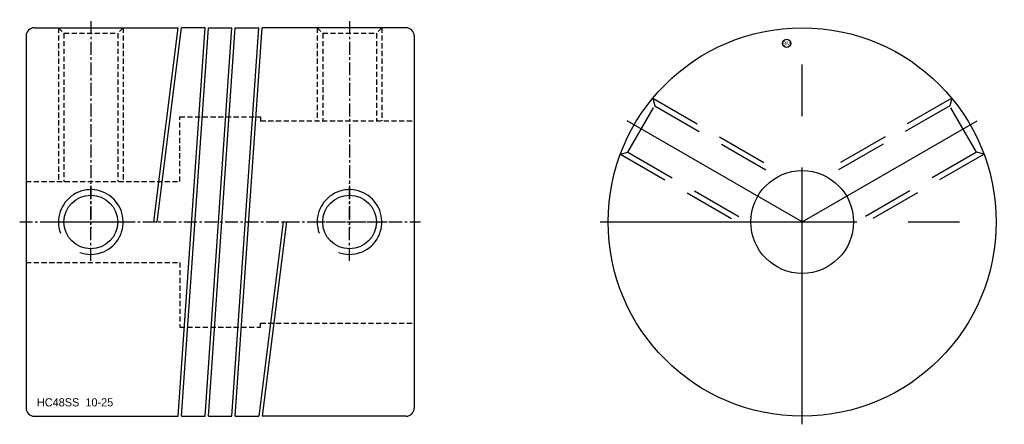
# Model space of a CAD drawing. Extents: x -17 to 105, y -25 to 25.
import ezdxf
from ezdxf.enums import TextEntityAlignment as Align

# ---------------------------------------------------------------- set-up
doc = ezdxf.new("R2010")
doc.units = 0
doc.header["$MEASUREMENT"] = 0
doc.linetypes.add('CENTER', pattern=[50.8, 31.75, -6.35, 6.35, -6.35])
doc.linetypes.add('HIDDEN', pattern=[9.525, 6.35, -3.175])
doc.layers.get('0').update_dxf_attribs({"linetype": 'CONTINUOUS'})
for name, color, linetype in [('BOM', 6, 'CONTINUOUS'), ('CENTER', 1, 'CENTER'), ('HIDDEN', 2, 'HIDDEN'), ('THIN', 3, 'CONTINUOUS')]:
    doc.layers.add(name, color=color, linetype=linetype)

# ---------------------------------------------------------------- blocks, each defined once
blk = doc.blocks.new('MCLBM2')
blk.add_circle((0, 0), 0.5)
blk.add_text('BM', height=0.5).set_placement((0, 0), align=Align.MIDDLE)
at = {"flags": 1}
for tag, p in [('NAME', (0, -1)), ('ENAME', (0, -2)), ('SPEC', (0, -3)), ('MATERIAL', (0, -4)), ('QTY', (0, -5)), ('WEIGHT', (0, -6)), ('PRICE', (0, -7)), ('REMARK', (0, -8)), ('USER1', (0, -9)), ('USER2', (0, -10)), ('USER3', (0, -11)), ('USER4', (0, -12)), ('USER5', (0, -13)), ('USER6', (0, -14))]:
    blk.add_attdef(tag, p, '', height=0.5, dxfattribs=at)

msp = doc.modelspace()

# ---------------------------------------------------------------- linework, layer by layer
at = {"ltscale": 0.1}
for p, q in [((-15, 24), (2.8, 24)), ((-0.2, 0), (2.8, 24)), ((0.2, 0), (3.21, 24)), ((2.8, -24), (6.13, 24)), ((3.21, -24), (6.54, 24)), ((6.13, 24), (3.21, 24)), ((6.13, -24), (9.46, 24)), ((6.54, -24), (9.87, 24)), ((6.54, 24), (9.46, 24)), ((9.46, -24), (12.79, 24)), ((9.87, -24), (13.2, 24)), ((9.87, 24), (12.79, 24)), ((31, 24), (13.2, 24)), ((-16, 23), (-16, -23)), ((32, 23), (32, -23)), ((-0.2, 0), (0.2, 0)), ((15.8, 0), (12.79, -24)), ((16.2, 0), (13.2, -24)), ((15.8, 0), (16.2, 0)), ((-15, -24), (2.8, -24)), ((3.21, -24), (6.13, -24)), ((6.54, -24), (9.46, -24)), ((9.87, -24), (12.79, -24)), ((31, -24), (13.2, -24))]:
    msp.add_line(p, q, dxfattribs=at)
for radius in [24, 6.35]:
    msp.add_circle((80, 0), radius)
for centre in [(-8, 0), (24, 0)]:
    msp.add_circle(centre, 3.32, dxfattribs=at)
for centre, start, end in [((-15, 23), 90, 180), ((31, 23), 0, 90), ((-15, -23), 180, 270), ((31, -23), 270, 0)]:
    msp.add_arc(centre, 1, start, end, dxfattribs=at)
at = {"layer": 'CENTER', "ltscale": 0.05}
for p, q in [((-8, 24.8), (-8, -0.8)), ((24, 24.8), (24, -0.8)), ((-8, -4.8), (-8, 4.8)), ((24, -4.8), (24, 4.8)), ((-16.8, 0), (32.8, 0)), ((-12.8, 0), (-3.2, 0)), ((19.2, 0), (28.8, 0))]:
    msp.add_line(p, q, dxfattribs=at)
at = {"layer": 'CENTER'}
for p, q in [((80, -25), (80, 25)), ((80, 0), (58.35, 12.5)), ((55, 0), (105, 0))]:
    msp.add_line(p, q, dxfattribs=at)
at = {"layer": 'CENTER', "extrusion": (1.22461e-16, -2.99932e-32, -1)}
msp.add_line((80, 0), (101.65, 12.5), dxfattribs=at)
at = {"layer": 'HIDDEN', "ltscale": 0.1}
for p, q in [((-12, 24), (-12, 5)), ((-12, 24), (-11.32, 23.32)), ((-11.32, 23.32), (-11.32, 5)), ((-11.32, 23.32), (-4.68, 23.32)), ((-4, 24), (-4.68, 23.32)), ((-4.68, 23.32), (-4.68, 5)), ((-4, 24), (-4, 5)), ((20, 24), (20, 12.5)), ((20, 24), (20.68, 23.32)), ((20.68, 23.32), (27.32, 23.32)), ((20.68, 23.32), (20.68, 12.5)), ((28, 24), (27.32, 23.32)), ((27.32, 23.32), (27.32, 12.5)), ((28, 24), (28, 12.5))]:
    msp.add_line(p, q, dxfattribs=at)
at = {"layer": 'HIDDEN'}
for p, q in [((61.51, 15.3), (77.73, 5.93)), ((61.51, 15.3), (61.75, 14.37)), ((58.43, 8.62), (61.75, 14.37)), ((61.75, 14.37), (76.98, 5.58)), ((57.51, 8.37), (58.43, 8.62)), ((58.43, 8.62), (73.65, -0.17)), ((57.51, 8.37), (73.73, -1))]:
    msp.add_line(p, q, dxfattribs=at)
at = {"layer": 'HIDDEN', "extrusion": (1.22461e-16, -2.99932e-32, -1)}
for p, q in [((98.49, 15.3), (82.27, 5.93)), ((98.49, 15.3), (98.25, 14.37)), ((98.25, 14.37), (83.02, 5.58)), ((101.57, 8.62), (98.25, 14.37)), ((101.57, 8.62), (86.35, -0.17)), ((102.49, 8.37), (101.57, 8.62)), ((102.49, 8.37), (86.27, -1))]:
    msp.add_line(p, q, dxfattribs=at)
at = {"layer": 'HIDDEN', "ltscale": 0.1}
msp.add_lwpolyline([(-16, 5), (3, 5), (3, 13), (13, 13), (13, 12.5), (32, 12.5)], dxfattribs=at)
at = {"layer": 'HIDDEN', "ltscale": 0.1, "extrusion": (-2.99932e-32, -1.22461e-16, -1)}
msp.add_lwpolyline([(16, -5), (-3, -5), (-3, -13), (-13, -13), (-13, -12.5), (-32, -12.5)], dxfattribs=at)
at = {"layer": 'THIN', "ltscale": 0.1}
for centre in [(-8, 0), (24, 0)]:
    msp.add_arc(centre, 4, 250, 200, dxfattribs=at)

# ---------------------------------------------------------------- block references
at = {"layer": 'BOM'}
msp.add_blockref('MCLBM2', (78.08, 22.08), dxfattribs=at)

# ---------------------------------------------------------------- texts
msp.add_text('HC48SS  10-25', height=1.008).set_placement((-14.67, -22.79))

doc.saveas('drawing.dxf')
